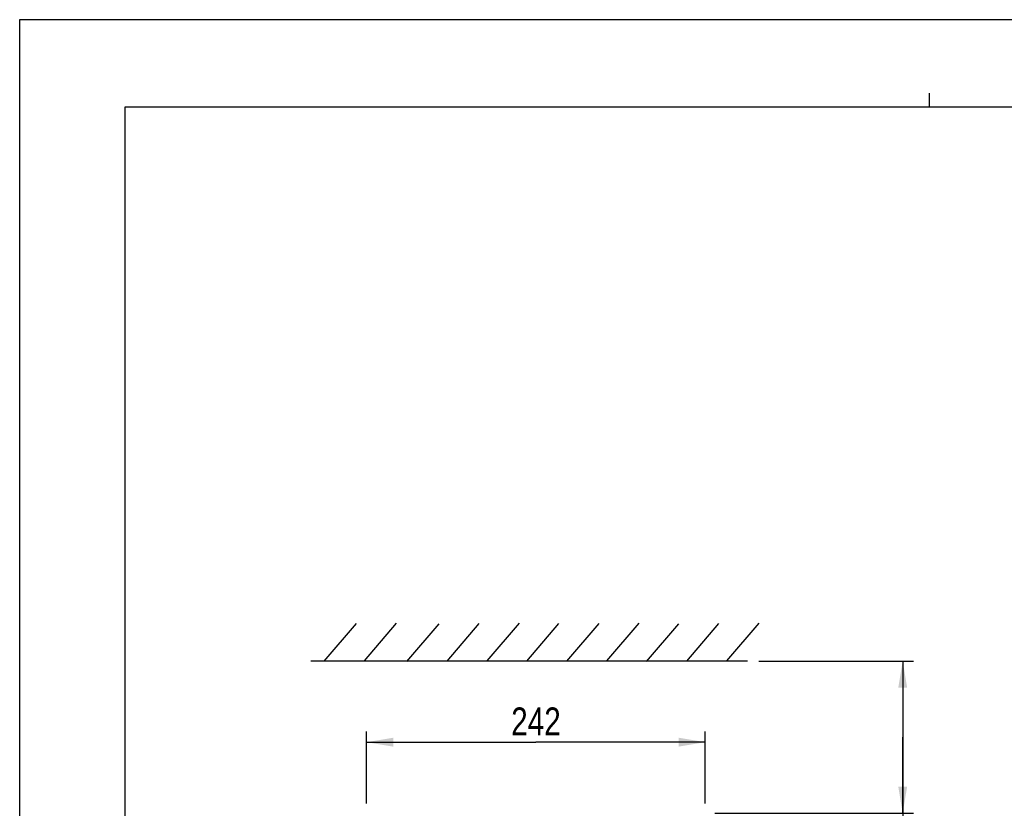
# Model space of a CAD drawing. Header units: inches. Extents: x 0 to 82.7, y 0 to 58.5.
# Tile 13 of 67: x 0 to 27.7, y 36.3 to 58.5. Entities that reach past the tile are written whole.
import ezdxf

# ---------------------------------------------------------------- set-up
doc = ezdxf.new("R2010")
doc.units = ezdxf.units.IN
doc.header["$LTSCALE"] = 4.547244
doc.header["$MEASUREMENT"] = 0
doc.layers.get('0').update_dxf_attribs({"linetype": 'CONTINUOUS'})
doc.styles.get("Standard").update_dxf_attribs({"font": 'txt', "width": 0.8})
doc.dimstyles.new('DIMSTYLE_1', dxfattribs={"dimtxt": 0.78125, "dimasz": 0.75, "dimexe": 0.18, "dimexo": 0.0625, "dimgap": 0.09, "dimtad": 1, "dimdec": 0, "dimzin": 4, "dimdsep": 46, "dimtxsty": 'STANDARD', "dimblk": '_FILLED', "dimblk1": '_FILLED', "dimblk2": '_FILLED', "dimcen": 0.09, "dimadec": 0, "dimazin": 0, "dimtfac": 1, "dimtdec": 0, "dimtofl": 0, "dimtmove": 0, "dimatfit": 3, "dimldrblk": '_FILLED', "dimfxl": 1, "dimtolj": 1, "dimtzin": 4, "dimarcsym": 0})

# ---------------------------------------------------------------- blocks, each defined once
blk = doc.blocks.new('_FILLED')
at = {"color": 0, "linetype": 'BYBLOCK'}
blk.add_solid([(0, 0), (-1, 0.167), (-1, -0.167)], dxfattribs=at)
blk = doc.blocks.new('*D1')
at = {"color": 7, "linetype": 'CONTINUOUS'}
for p, q in [((20.787, 40.411), (24.643, 40.411)), ((24.643, 40.411), (25.138, 40.411)), ((24.838, 40.411), (24.838, 38.269)), ((24.838, 36.127), (24.838, 38.269)), ((24.838, 38.269), (24.838, 30.696)), ((19.558, 36.127), (24.643, 36.127)), ((24.643, 36.127), (25.138, 36.127))]:
    blk.add_line(p, q, dxfattribs=at)
at = {"color": 7, "linetype": 'CONTINUOUS', "xscale": 0.75, "yscale": 0.75, "zscale": 0.75}
for p, rotation in [((24.838, 40.411), 90), ((24.838, 36.127), 270)]:
    blk.add_blockref('_FILLED', p, dxfattribs=dict(at, rotation=rotation))
at = {"color": 7, "linetype": 'CONTINUOUS', "insert": (23.862, 32.883), "char_height": 0.7812, "width": 6.25, "attachment_point": 2, "rotation": 90, "line_spacing_factor": 0.9}
blk.add_mtext('MIN 100\\PAIR SPACE \\POUTLET', dxfattribs=at)
blk = doc.blocks.new('*D4')
at = {"color": 7, "linetype": 'CONTINUOUS'}
for p, q in [((9.758, 36.401), (9.758, 38.426)), ((19.286, 36.401), (19.286, 38.426)), ((9.758, 38.126), (14.522, 38.126)), ((19.286, 38.126), (14.522, 38.126))]:
    blk.add_line(p, q, dxfattribs=at)
at = {"color": 7, "linetype": 'CONTINUOUS', "xscale": 0.75, "yscale": 0.75, "zscale": 0.75, "rotation": 180}
blk.add_blockref('_FILLED', (9.758, 38.126), dxfattribs=at)
at = {"color": 7, "linetype": 'CONTINUOUS', "xscale": 0.75, "yscale": 0.75, "zscale": 0.75}
blk.add_blockref('_FILLED', (19.286, 38.126), dxfattribs=at)
at = {"color": 7, "linetype": 'CONTINUOUS', "insert": (14.522, 39.103), "char_height": 0.7812, "width": 1.875, "attachment_point": 2, "line_spacing_factor": 0.9}
blk.add_mtext('242', dxfattribs=at)

msp = doc.modelspace()

# ---------------------------------------------------------------- linework, layer by layer
at = {"color": 7, "linetype": 'CONTINUOUS'}
for p, q in [((0, 0), (0, 58.465)), ((0, 58.465), (82.677, 58.465)), ((25.591, 56.004), (25.591, 56.398)), ((2.953, 56.004), (2.953, 2.461)), ((79.724, 56.004), (2.953, 56.004)), ((8.566, 40.409), (9.472, 41.469)), ((9.695, 40.417), (10.602, 41.477)), ((10.893, 40.399), (11.799, 41.459)), ((12.022, 40.407), (12.929, 41.467)), ((13.151, 40.415), (14.058, 41.475)), ((14.262, 40.403), (15.168, 41.463)), ((15.391, 40.411), (16.297, 41.471)), ((16.52, 40.418), (17.427, 41.479)), ((17.634, 40.401), (18.54, 41.461)), ((18.763, 40.409), (19.67, 41.469)), ((19.892, 40.416), (20.799, 41.477)), ((20.475, 40.411), (8.188, 40.404))]:
    msp.add_line(p, q, dxfattribs=at)

# ---------------------------------------------------------------- dimensions: what is measured, and where the dimension line sits
dim = msp.add_linear_dim(base=(24.838, 40.411), p1=(19.558, 36.127), p2=(20.787, 40.411), angle=90, text='MIN 100\\PAIR SPACE \\POUTLET', dimstyle='DIMSTYLE_1', dxfattribs=at)
dim.commit()
dim.dimension.update_dxf_attribs({"geometry": '*D1', "text_midpoint": (26.335, 30.09), "dimtype": 160})
dim = msp.add_linear_dim(base=(19.286, 38.126), p1=(9.758, 36.401), p2=(19.286, 36.401), dimstyle='DIMSTYLE_1', dxfattribs=at)
dim.commit()
dim.dimension.update_dxf_attribs({"geometry": '*D4', "text_midpoint": (13.584, 38.712), "dimtype": 160})

doc.saveas('drawing.dxf')
